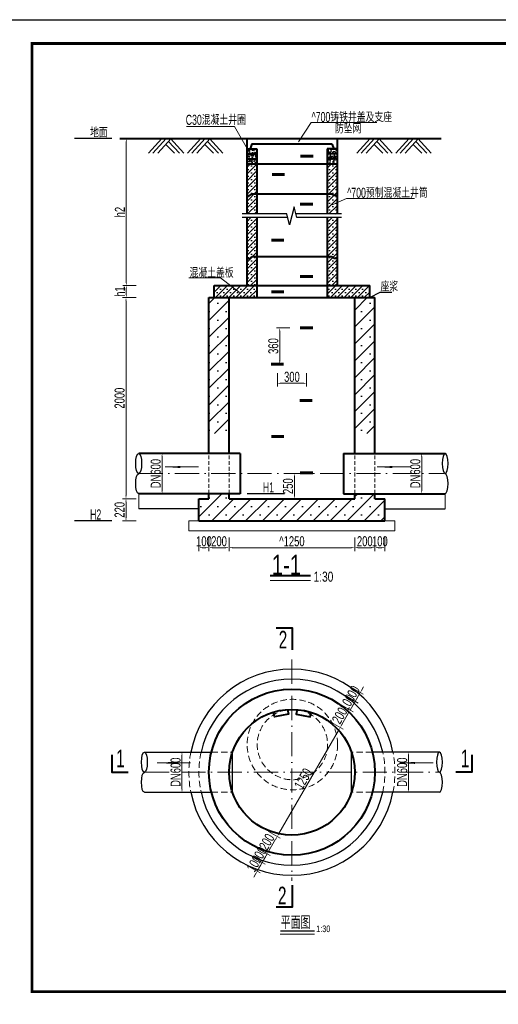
# Model space of a CAD drawing. Extents: x 515228 to 519464, y 3773519 to 3775499.
# Tile 8 of 14: x 516675 to 517151, y 3774520 to 3775499. Entities that reach past the tile are written whole.
import ezdxf

# ---------------------------------------------------------------- set-up
doc = ezdxf.new("R2010")
doc.units = 0
doc.header["$PDMODE"] = 35
doc.header["$PDSIZE"] = 0.2
doc.linetypes.add('ACAD_ISO10W100', pattern=[18, 12, -3, 0, -3])
doc.linetypes.add('DASHED', pattern=[19.05, 12.7, -6.35])
doc.layers.get('0').update_dxf_attribs({"linetype": 'CONTINUOUS'})
doc.layers.get('Defpoints').update_dxf_attribs({"linetype": 'CONTINUOUS'})
for name, color, linetype, lineweight in [('文本标注与细实线', 7, 'CONTINUOUS', 13), ('标注线', 3, 'CONTINUOUS', 18), ('粗实线', 1, 'CONTINUOUS', 40), ('虚线层', 2, 'DASHED', 9)]:
    doc.layers.add(name, color=color, linetype=linetype, lineweight=lineweight)
doc.styles.add('hz-e', font='hztxt_e.shx', dxfattribs={"width": 0.7, "bigfont": 'hztxt.shx'})
doc.styles.add('HZTXT', font='hztxt_e.shx', dxfattribs={"width": 0.7, "height": 0.7, "bigfont": 'hztxt.shx'})
doc.dimstyles.new('1：100', dxfattribs={"dimtxt": 30, "dimasz": 10, "dimexe": 5, "dimexo": 10, "dimgap": 4, "dimtad": 1, "dimdec": 1, "dimdsep": 46, "dimtxsty": 'HZTXT', "dimblk": 'OBLIQUE', "dimcen": 15, "dimclrd": 3, "dimclre": 3, "dimclrt": 256, "dimadec": 0, "dimazin": 0, "dimtfac": 1, "dimtdec": 1, "dimtmove": 0, "dimatfit": 3, "dimldrblk": 'OBLIQUE', "dimfxl": 0, "dimlwd": -1, "dimlwe": 0, "dimarcsym": 0})

# ---------------------------------------------------------------- blocks, each defined once
blk = doc.blocks.new('*D14')
at = {"layer": 'Defpoints', "color": 0}
for p in [(516862.92, 3775222.4), (516780.37, 3775022.4), (516862.92, 3775022.4)]:
    blk.add_point(p, dxfattribs=at)
at = {"layer": '文本标注与细实线', "color": 3, "lineweight": 0}
for p, q in [((516790.37, 3775222.4), (516777.03, 3775222.4)), ((516790.37, 3775022.4), (516777.03, 3775022.4))]:
    blk.add_line(p, q, dxfattribs=at)
at = {"layer": '文本标注与细实线', "color": 3}
blk.add_line((516780.37, 3775219.06), (516780.37, 3775025.73), dxfattribs=at)
for points in [[(516779.81, 3775219.06), (516780.92, 3775219.06), (516780.37, 3775222.4)], [(516779.81, 3775025.73), (516780.92, 3775025.73), (516780.37, 3775022.4)]]:
    blk.add_solid(points, dxfattribs=at)
at = {"layer": '文本标注与细实线', "insert": (516774.03, 3775122.4), "char_height": 10, "attachment_point": 5, "rotation": 90, "style": 'hz-e'}
blk.add_mtext('2000', dxfattribs=at)
blk = doc.blocks.new('_Oblique')
at = {"color": 0, "linetype": 'ByBlock', "lineweight": -2}
blk.add_line((-0.5, -0.5), (0.5, 0.5), dxfattribs=at)
blk = doc.blocks.new('*D15')
at = {"layer": 'Defpoints', "color": 0}
for p in [(516780.62, 3775234.4), (516867.92, 3775234.4), (516867.92, 3775222.4)]:
    blk.add_point(p, dxfattribs=at)
at = {"layer": '文本标注与细实线', "color": 3, "lineweight": 0}
for p, q in [((516790.62, 3775234.4), (516777.28, 3775234.4)), ((516790.62, 3775222.4), (516777.28, 3775222.4))]:
    blk.add_line(p, q, dxfattribs=at)
at = {"layer": '文本标注与细实线', "color": 3}
blk.add_line((516780.62, 3775225.73), (516780.62, 3775231.06), dxfattribs=at)
for points in [[(516780.06, 3775231.06), (516781.17, 3775231.06), (516780.62, 3775234.4)], [(516780.06, 3775225.73), (516781.17, 3775225.73), (516780.62, 3775222.4)]]:
    blk.add_solid(points, dxfattribs=at)
at = {"layer": '文本标注与细实线', "insert": (516774.28, 3775228.4), "char_height": 10, "attachment_point": 5, "rotation": 90, "style": 'hz-e'}
blk.add_mtext('h1', dxfattribs=at)
blk = doc.blocks.new('*D16')
at = {"layer": 'Defpoints', "color": 0}
for p in [(516780.62, 3775380.4), (516900.42, 3775380.4), (516867.92, 3775234.4)]:
    blk.add_point(p, dxfattribs=at)
at = {"layer": '文本标注与细实线', "color": 3, "lineweight": 0}
for p, q in [((516790.62, 3775380.4), (516777.28, 3775380.4)), ((516790.62, 3775234.4), (516777.28, 3775234.4))]:
    blk.add_line(p, q, dxfattribs=at)
at = {"layer": '文本标注与细实线', "color": 3}
blk.add_line((516780.62, 3775237.73), (516780.62, 3775377.06), dxfattribs=at)
for points in [[(516780.06, 3775377.06), (516781.17, 3775377.06), (516780.62, 3775380.4)], [(516780.06, 3775237.73), (516781.17, 3775237.73), (516780.62, 3775234.4)]]:
    blk.add_solid(points, dxfattribs=at)
at = {"layer": '文本标注与细实线', "insert": (516774.28, 3775307.4), "char_height": 10, "attachment_point": 5, "rotation": 90, "style": 'hz-e'}
blk.add_mtext('h2', dxfattribs=at)
blk = doc.blocks.new('*D124')
at = {"layer": 'Defpoints', "color": 0}
for p in [(516828.48, 3775067.4), (516816.28, 3775027.4), (516825.56, 3775027.4)]:
    blk.add_point(p, dxfattribs=at)
at = {"layer": '文本标注与细实线', "color": 3, "lineweight": 0}
for p, q in [((516825.15, 3775067.4), (516812.95, 3775067.4)), ((516822.23, 3775027.4), (516812.95, 3775027.4))]:
    blk.add_line(p, q, dxfattribs=at)
at = {"layer": '文本标注与细实线', "color": 3}
blk.add_line((516816.28, 3775064.06), (516816.28, 3775030.73), dxfattribs=at)
for points in [[(516815.73, 3775064.06), (516816.84, 3775064.06), (516816.28, 3775067.4)], [(516815.73, 3775030.73), (516816.84, 3775030.73), (516816.28, 3775027.4)]]:
    blk.add_solid(points, dxfattribs=at)
at = {"layer": '文本标注与细实线', "insert": (516809.95, 3775047.4), "char_height": 10, "attachment_point": 5, "rotation": 90, "style": 'hz-e'}
blk.add_mtext('DN600', dxfattribs=at)
blk = doc.blocks.new('*D21')
at = {"layer": 'Defpoints', "color": 0}
for p in [(516862.92, 3775022.4), (516852.92, 3775000.4), (516862.92, 3774973.75)]:
    blk.add_point(p, dxfattribs=at)
at = {"layer": '文本标注与细实线', "color": 3, "lineweight": 0}
for p, q in [((516852.92, 3774983.75), (516852.92, 3774970.42)), ((516862.92, 3774983.75), (516862.92, 3774970.42))]:
    blk.add_line(p, q, dxfattribs=at)
at = {"layer": '文本标注与细实线', "color": 3}
blk.add_line((516856.25, 3774973.75), (516859.58, 3774973.75), dxfattribs=at)
for points in [[(516856.25, 3774974.31), (516856.25, 3774973.2), (516852.92, 3774973.75)], [(516859.58, 3774974.31), (516859.58, 3774973.2), (516862.92, 3774973.75)]]:
    blk.add_solid(points, dxfattribs=at)
at = {"layer": '文本标注与细实线', "insert": (516857.92, 3774980.08), "char_height": 10, "attachment_point": 5, "style": 'hz-e'}
blk.add_mtext('100', dxfattribs=at)
blk = doc.blocks.new('*D22')
at = {"layer": 'Defpoints', "color": 0}
for p in [(516862.92, 3775022.4), (516882.92, 3775022.4), (516882.92, 3774973.75)]:
    blk.add_point(p, dxfattribs=at)
at = {"layer": '文本标注与细实线', "color": 3, "lineweight": 0}
for p, q in [((516862.92, 3774983.75), (516862.92, 3774970.42)), ((516882.92, 3774983.75), (516882.92, 3774970.42))]:
    blk.add_line(p, q, dxfattribs=at)
at = {"layer": '文本标注与细实线', "color": 3}
blk.add_line((516866.25, 3774973.75), (516879.58, 3774973.75), dxfattribs=at)
for points in [[(516866.25, 3774974.31), (516866.25, 3774973.2), (516862.92, 3774973.75)], [(516879.58, 3774974.31), (516879.58, 3774973.2), (516882.92, 3774973.75)]]:
    blk.add_solid(points, dxfattribs=at)
at = {"layer": '文本标注与细实线', "insert": (516872.92, 3774980.08), "char_height": 10, "attachment_point": 5, "style": 'hz-e'}
blk.add_mtext('200', dxfattribs=at)
blk = doc.blocks.new('*D23')
at = {"layer": 'Defpoints', "color": 0}
for p in [(517007.92, 3775022.4), (517027.92, 3775022.4), (517027.92, 3774973.75)]:
    blk.add_point(p, dxfattribs=at)
at = {"layer": '文本标注与细实线', "color": 3, "lineweight": 0}
for p, q in [((517007.92, 3774983.75), (517007.92, 3774970.42)), ((517027.92, 3774983.75), (517027.92, 3774970.42))]:
    blk.add_line(p, q, dxfattribs=at)
at = {"layer": '文本标注与细实线', "color": 3}
blk.add_line((517011.25, 3774973.75), (517024.58, 3774973.75), dxfattribs=at)
for points in [[(517011.25, 3774974.31), (517011.25, 3774973.2), (517007.92, 3774973.75)], [(517024.58, 3774974.31), (517024.58, 3774973.2), (517027.92, 3774973.75)]]:
    blk.add_solid(points, dxfattribs=at)
at = {"layer": '文本标注与细实线', "insert": (517017.92, 3774980.08), "char_height": 10, "attachment_point": 5, "style": 'hz-e'}
blk.add_mtext('200', dxfattribs=at)
blk = doc.blocks.new('*D24')
at = {"layer": 'Defpoints', "color": 0}
for p in [(517027.92, 3775022.4), (517037.92, 3775022.4), (517037.92, 3774973.75)]:
    blk.add_point(p, dxfattribs=at)
at = {"layer": '文本标注与细实线', "color": 3, "lineweight": 0}
for p, q in [((517027.92, 3774983.75), (517027.92, 3774970.42)), ((517037.92, 3774983.75), (517037.92, 3774970.42))]:
    blk.add_line(p, q, dxfattribs=at)
at = {"layer": '文本标注与细实线', "color": 3}
blk.add_line((517031.25, 3774973.75), (517034.58, 3774973.75), dxfattribs=at)
for points in [[(517031.25, 3774974.31), (517031.25, 3774973.2), (517027.92, 3774973.75)], [(517034.58, 3774974.31), (517034.58, 3774973.2), (517037.92, 3774973.75)]]:
    blk.add_solid(points, dxfattribs=at)
at = {"layer": '文本标注与细实线', "insert": (517032.92, 3774980.08), "char_height": 10, "attachment_point": 5, "style": 'hz-e'}
blk.add_mtext('100', dxfattribs=at)
blk = doc.blocks.new('*D25')
at = {"layer": 'Defpoints', "color": 0}
for p in [(516862.92, 3775022.4), (516780.37, 3775000.4), (516852.92, 3775000.4)]:
    blk.add_point(p, dxfattribs=at)
at = {"layer": '文本标注与细实线', "color": 3, "lineweight": 0}
for p, q in [((516790.37, 3775022.4), (516777.03, 3775022.4)), ((516790.37, 3775000.4), (516777.03, 3775000.4))]:
    blk.add_line(p, q, dxfattribs=at)
at = {"layer": '文本标注与细实线', "color": 3}
blk.add_line((516780.37, 3775019.06), (516780.37, 3775003.73), dxfattribs=at)
for points in [[(516779.81, 3775019.06), (516780.92, 3775019.06), (516780.37, 3775022.4)], [(516779.81, 3775003.73), (516780.92, 3775003.73), (516780.37, 3775000.4)]]:
    blk.add_solid(points, dxfattribs=at)
at = {"layer": '文本标注与细实线', "insert": (516774.03, 3775011.4), "char_height": 10, "attachment_point": 5, "rotation": 90, "style": 'hz-e'}
blk.add_mtext('220', dxfattribs=at)
blk = doc.blocks.new('*D33')
at = {"layer": 'Defpoints', "color": 0}
for p in [(516882.92, 3774986.96), (517007.92, 3774986.96), (516882.92, 3774973.75)]:
    blk.add_point(p, dxfattribs=at)
at = {"layer": '文本标注与细实线', "color": 3, "lineweight": 0}
for p, q in [((516882.92, 3774983.62), (516882.92, 3774970.42)), ((517007.92, 3774983.62), (517007.92, 3774970.42))]:
    blk.add_line(p, q, dxfattribs=at)
at = {"layer": '文本标注与细实线', "color": 3}
blk.add_line((517004.58, 3774973.75), (516886.25, 3774973.75), dxfattribs=at)
for points in [[(516886.25, 3774974.31), (516886.25, 3774973.2), (516882.92, 3774973.75)], [(517004.58, 3774974.31), (517004.58, 3774973.2), (517007.92, 3774973.75)]]:
    blk.add_solid(points, dxfattribs=at)
at = {"layer": '文本标注与细实线', "insert": (516945.42, 3774980.08), "char_height": 10, "attachment_point": 5, "style": 'hz-e'}
blk.add_mtext('^ 1250', dxfattribs=at)
blk = doc.blocks.new('*D35')
at = {"layer": 'Defpoints', "color": 0}
for p in [(516950.73, 3775192.19), (516933.29, 3775156.18), (516938.64, 3775156.18)]:
    blk.add_point(p, dxfattribs=at)
at = {"layer": '文本标注与细实线', "color": 3, "lineweight": 0}
for p, q in [((516943.29, 3775192.19), (516929.96, 3775192.19)), ((516935.3, 3775156.18), (516929.96, 3775156.18))]:
    blk.add_line(p, q, dxfattribs=at)
at = {"layer": '文本标注与细实线', "color": 3}
blk.add_line((516933.29, 3775188.86), (516933.29, 3775159.51), dxfattribs=at)
for points in [[(516932.74, 3775188.86), (516933.85, 3775188.86), (516933.29, 3775192.19)], [(516932.74, 3775159.51), (516933.85, 3775159.51), (516933.29, 3775156.18)]]:
    blk.add_solid(points, dxfattribs=at)
at = {"layer": '文本标注与细实线', "insert": (516926.96, 3775174.19), "char_height": 10, "attachment_point": 5, "rotation": 90, "style": 'hz-e'}
blk.add_mtext('360', dxfattribs=at)
blk = doc.blocks.new('*D36')
at = {"layer": 'Defpoints', "color": 0}
for p in [(516959.88, 3775192.19), (516930.95, 3775156.18), (516959.88, 3775137.2)]:
    blk.add_point(p, dxfattribs=at)
at = {"layer": '文本标注与细实线', "color": 3, "lineweight": 0}
for p, q in [((516930.95, 3775147.2), (516930.95, 3775133.87)), ((516959.88, 3775147.2), (516959.88, 3775133.87))]:
    blk.add_line(p, q, dxfattribs=at)
at = {"layer": '文本标注与细实线', "color": 3}
blk.add_line((516934.28, 3775137.2), (516956.55, 3775137.2), dxfattribs=at)
for points in [[(516934.28, 3775137.76), (516934.28, 3775136.65), (516930.95, 3775137.2)], [(516956.55, 3775137.76), (516956.55, 3775136.65), (516959.88, 3775137.2)]]:
    blk.add_solid(points, dxfattribs=at)
at = {"layer": '文本标注与细实线', "insert": (516945.42, 3775143.54), "char_height": 10, "attachment_point": 5, "style": 'hz-e'}
blk.add_mtext('300', dxfattribs=at)
blk = doc.blocks.new('21e2dasdas')
at = {"layer": '文本标注与细实线'}
for p, q in [((-12.05, 8.64), (-25.35, -5.76)), ((-7.82, 8.64), (-21.12, -5.76)), ((-2.82, 8.64), (-16.12, -5.76)), ((-8.15, 2.87), (0.48, -5.76)), ((-5.48, 5.76), (5.48, -5.76)), ((-3.59, 8.64), (9.71, -5.76)), ((26.69, 8.64), (13.39, -5.76)), ((30.92, 8.64), (17.62, -5.76)), ((35.92, 8.64), (22.62, -5.76)), ((30.58, 2.87), (39.22, -5.76)), ((33.26, 5.76), (44.22, -5.76)), ((35.14, 8.64), (48.44, -5.76))]:
    blk.add_line(p, q, dxfattribs=at)
blk = doc.blocks.new('*D6')
at = {"layer": 'Defpoints', "color": 0}
for p in [(516899.17, 3774670.4), (516894.17, 3774661.73), (516915.9, 3774660.73)]:
    blk.add_point(p, dxfattribs=at)
at = {"layer": '文本标注与细实线', "color": 3, "lineweight": 0}
for p, q in [((516902.24, 3774657.07), (516913.79, 3774650.41)), ((516907.24, 3774665.73), (516918.79, 3774659.07))]:
    blk.add_line(p, q, dxfattribs=at)
at = {"layer": '文本标注与细实线', "color": 3}
for p, q in [((516910.9, 3774652.07), (516915.9, 3774660.73)), ((516917.57, 3774663.62), (516919.24, 3774666.51)), ((516909.24, 3774649.19), (516907.57, 3774646.3))]:
    blk.add_line(p, q, dxfattribs=at)
for points in [[(516917.09, 3774663.9), (516918.05, 3774663.34), (516915.9, 3774660.73)], [(516908.75, 3774649.46), (516909.72, 3774648.91), (516910.9, 3774652.07)]]:
    blk.add_solid(points, dxfattribs=at)
at = {"layer": '文本标注与细实线', "insert": (516907.92, 3774659.57), "char_height": 10, "attachment_point": 5, "rotation": 60, "style": 'hz-e'}
blk.add_mtext('100', dxfattribs=at)
blk = doc.blocks.new('*D7')
at = {"layer": 'Defpoints', "color": 0}
for p in [(516904.17, 3774679.06), (516899.17, 3774670.4), (516920.9, 3774669.39)]:
    blk.add_point(p, dxfattribs=at)
at = {"layer": '文本标注与细实线', "color": 3, "lineweight": 0}
for p, q in [((516912.24, 3774674.39), (516923.79, 3774667.73)), ((516907.24, 3774665.73), (516918.79, 3774659.07))]:
    blk.add_line(p, q, dxfattribs=at)
at = {"layer": '文本标注与细实线', "color": 3}
for p, q in [((516915.9, 3774660.73), (516920.9, 3774669.39)), ((516922.57, 3774672.28), (516924.24, 3774675.17)), ((516914.24, 3774657.85), (516912.57, 3774654.96))]:
    blk.add_line(p, q, dxfattribs=at)
for points in [[(516922.09, 3774672.56), (516923.05, 3774672), (516920.9, 3774669.39)], [(516913.75, 3774658.12), (516914.72, 3774657.57), (516915.9, 3774660.73)]]:
    blk.add_solid(points, dxfattribs=at)
at = {"layer": '文本标注与细实线', "insert": (516912.92, 3774668.23), "char_height": 10, "attachment_point": 5, "rotation": 60, "style": 'hz-e'}
blk.add_mtext('100', dxfattribs=at)
blk = doc.blocks.new('*D8')
at = {"layer": 'Defpoints', "color": 0}
for p in [(516914.17, 3774696.38), (516930.9, 3774686.71), (516904.17, 3774679.06)]:
    blk.add_point(p, dxfattribs=at)
at = {"layer": '文本标注与细实线', "color": 3, "lineweight": 0}
for p, q in [((516922.24, 3774691.71), (516933.79, 3774685.05)), ((516912.24, 3774674.39), (516923.79, 3774667.73))]:
    blk.add_line(p, q, dxfattribs=at)
at = {"layer": '文本标注与细实线', "color": 3}
blk.add_line((516922.57, 3774672.28), (516929.24, 3774683.83), dxfattribs=at)
for points in [[(516928.75, 3774684.1), (516929.72, 3774683.55), (516930.9, 3774686.71)], [(516922.09, 3774672.56), (516923.05, 3774672), (516920.9, 3774669.39)]]:
    blk.add_solid(points, dxfattribs=at)
at = {"layer": '文本标注与细实线', "insert": (516920.42, 3774681.22), "char_height": 10, "attachment_point": 5, "rotation": 60, "style": 'hz-e'}
blk.add_mtext('200', dxfattribs=at)
blk = doc.blocks.new('*D9')
at = {"layer": 'Defpoints', "color": 0}
for p in [(516976.67, 3774804.63), (516993.4, 3774794.97), (516914.17, 3774696.38)]:
    blk.add_point(p, dxfattribs=at)
at = {"layer": '文本标注与细实线', "color": 3, "lineweight": 0}
for p, q in [((516984.74, 3774799.97), (516996.29, 3774793.3)), ((516922.24, 3774691.71), (516933.79, 3774685.05))]:
    blk.add_line(p, q, dxfattribs=at)
at = {"layer": '文本标注与细实线', "color": 3}
blk.add_line((516932.57, 3774689.6), (516991.74, 3774792.08), dxfattribs=at)
for points in [[(516991.25, 3774792.36), (516992.22, 3774791.8), (516993.4, 3774794.97)], [(516932.09, 3774689.88), (516933.05, 3774689.32), (516930.9, 3774686.71)]]:
    blk.add_solid(points, dxfattribs=at)
at = {"layer": '文本标注与细实线', "insert": (516956.67, 3774744.01), "char_height": 10, "attachment_point": 5, "rotation": 60, "style": 'hz-e'}
blk.add_mtext('1250', dxfattribs=at)
blk = doc.blocks.new('*D10')
at = {"layer": 'Defpoints', "color": 0}
for p in [(516986.67, 3774821.95), (516976.67, 3774804.63), (517003.4, 3774812.29)]:
    blk.add_point(p, dxfattribs=at)
at = {"layer": '文本标注与细实线', "color": 3, "lineweight": 0}
for p, q in [((516994.74, 3774817.29), (517006.29, 3774810.62)), ((516984.74, 3774799.97), (516996.29, 3774793.3))]:
    blk.add_line(p, q, dxfattribs=at)
at = {"layer": '文本标注与细实线', "color": 3}
blk.add_line((516995.07, 3774797.85), (517001.74, 3774809.4), dxfattribs=at)
for points in [[(517001.25, 3774809.68), (517002.22, 3774809.12), (517003.4, 3774812.29)], [(516994.59, 3774798.13), (516995.55, 3774797.58), (516993.4, 3774794.97)]]:
    blk.add_solid(points, dxfattribs=at)
at = {"layer": '文本标注与细实线', "insert": (516992.92, 3774806.79), "char_height": 10, "attachment_point": 5, "rotation": 60, "style": 'hz-e'}
blk.add_mtext('200', dxfattribs=at)
blk = doc.blocks.new('*D11')
at = {"layer": 'Defpoints', "color": 0}
for p in [(516991.67, 3774830.61), (516986.67, 3774821.95), (517008.4, 3774820.95)]:
    blk.add_point(p, dxfattribs=at)
at = {"layer": '文本标注与细实线', "color": 3, "lineweight": 0}
for p, q in [((516999.74, 3774825.95), (517011.29, 3774819.28)), ((516994.74, 3774817.29), (517006.29, 3774810.62))]:
    blk.add_line(p, q, dxfattribs=at)
at = {"layer": '文本标注与细实线', "color": 3}
for p, q in [((517010.07, 3774823.83), (517011.74, 3774826.72)), ((517003.4, 3774812.29), (517008.4, 3774820.95)), ((517001.74, 3774809.4), (517000.07, 3774806.51))]:
    blk.add_line(p, q, dxfattribs=at)
for points in [[(517009.59, 3774824.11), (517010.55, 3774823.56), (517008.4, 3774820.95)], [(517001.25, 3774809.68), (517002.22, 3774809.12), (517003.4, 3774812.29)]]:
    blk.add_solid(points, dxfattribs=at)
at = {"layer": '文本标注与细实线', "insert": (517000.42, 3774819.78), "char_height": 10, "attachment_point": 5, "rotation": 60, "style": 'hz-e'}
blk.add_mtext('100', dxfattribs=at)
blk = doc.blocks.new('*D12')
at = {"layer": 'Defpoints', "color": 0}
for p in [(516996.67, 3774839.27), (516991.67, 3774830.61), (517013.4, 3774829.61)]:
    blk.add_point(p, dxfattribs=at)
at = {"layer": '文本标注与细实线', "color": 3, "lineweight": 0}
for p, q in [((517004.74, 3774834.61), (517016.29, 3774827.94)), ((516999.74, 3774825.95), (517011.29, 3774819.28))]:
    blk.add_line(p, q, dxfattribs=at)
at = {"layer": '文本标注与细实线', "color": 3}
for p, q in [((517015.07, 3774832.49), (517016.74, 3774835.38)), ((517008.4, 3774820.95), (517013.4, 3774829.61)), ((517006.74, 3774818.06), (517005.07, 3774815.17))]:
    blk.add_line(p, q, dxfattribs=at)
for points in [[(517014.59, 3774832.77), (517015.55, 3774832.22), (517013.4, 3774829.61)], [(517006.25, 3774818.34), (517007.22, 3774817.78), (517008.4, 3774820.95)]]:
    blk.add_solid(points, dxfattribs=at)
at = {"layer": '文本标注与细实线', "insert": (517005.42, 3774828.44), "char_height": 10, "attachment_point": 5, "rotation": 60, "style": 'hz-e'}
blk.add_mtext('100', dxfattribs=at)
blk = doc.blocks.new('*D125')
at = {"layer": 'Defpoints', "color": 0}
for p in [(517062.35, 3775067.4), (517065.27, 3775027.4), (517074.55, 3775027.4)]:
    blk.add_point(p, dxfattribs=at)
at = {"layer": '文本标注与细实线', "color": 3, "lineweight": 0}
for p, q in [((517065.69, 3775067.4), (517077.89, 3775067.4)), ((517068.6, 3775027.4), (517077.89, 3775027.4))]:
    blk.add_line(p, q, dxfattribs=at)
at = {"layer": '文本标注与细实线', "color": 3}
blk.add_line((517074.55, 3775064.06), (517074.55, 3775030.73), dxfattribs=at)
for points in [[(517074, 3775064.06), (517075.11, 3775064.06), (517074.55, 3775067.4)], [(517074, 3775030.73), (517075.11, 3775030.73), (517074.55, 3775027.4)]]:
    blk.add_solid(points, dxfattribs=at)
at = {"layer": '文本标注与细实线', "insert": (517068.22, 3775047.4), "char_height": 10, "attachment_point": 5, "rotation": 90, "style": 'hz-e'}
blk.add_mtext('DN600', dxfattribs=at)
blk = doc.blocks.new('*D127')
at = {"layer": 'Defpoints', "color": 0}
for p in [(516843.64, 3774770.5), (516836.06, 3774730.5), (516843.64, 3774730.5)]:
    blk.add_point(p, dxfattribs=at)
at = {"layer": '文本标注与细实线', "color": 3, "lineweight": 0}
for p, q in [((516840.31, 3774770.5), (516832.73, 3774770.5)), ((516840.31, 3774730.5), (516832.73, 3774730.5))]:
    blk.add_line(p, q, dxfattribs=at)
at = {"layer": '文本标注与细实线', "color": 3}
blk.add_line((516836.06, 3774767.17), (516836.06, 3774733.84), dxfattribs=at)
for points in [[(516835.5, 3774767.17), (516836.61, 3774767.17), (516836.06, 3774770.5)], [(516835.5, 3774733.84), (516836.61, 3774733.84), (516836.06, 3774730.5)]]:
    blk.add_solid(points, dxfattribs=at)
at = {"layer": '文本标注与细实线', "insert": (516829.73, 3774750.5), "char_height": 10, "attachment_point": 5, "rotation": 90, "style": 'hz-e'}
blk.add_mtext('DN600', dxfattribs=at)
blk = doc.blocks.new('*D128')
at = {"layer": 'Defpoints', "color": 0}
for p in [(517053.89, 3774770.5), (517053.89, 3774730.5), (517061.47, 3774730.5)]:
    blk.add_point(p, dxfattribs=at)
at = {"layer": '文本标注与细实线', "color": 3, "lineweight": 0}
for p, q in [((517057.22, 3774770.5), (517064.8, 3774770.5)), ((517057.22, 3774730.5), (517064.8, 3774730.5))]:
    blk.add_line(p, q, dxfattribs=at)
at = {"layer": '文本标注与细实线', "color": 3}
blk.add_line((517061.47, 3774767.17), (517061.47, 3774733.84), dxfattribs=at)
for points in [[(517060.91, 3774767.17), (517062.02, 3774767.17), (517061.47, 3774770.5)], [(517060.91, 3774733.84), (517062.02, 3774733.84), (517061.47, 3774730.5)]]:
    blk.add_solid(points, dxfattribs=at)
at = {"layer": '文本标注与细实线', "insert": (517055.14, 3774750.5), "char_height": 10, "attachment_point": 5, "rotation": 90, "style": 'hz-e'}
blk.add_mtext('DN600', dxfattribs=at)
blk = doc.blocks.new('*D62')
at = {"layer": 'Defpoints', "color": 0}
for p in [(516852.92, 3775047.4), (516947.9, 3775047.4), (516852.92, 3775022.4)]:
    blk.add_point(p, dxfattribs=at)
at = {"layer": '文本标注与细实线', "color": 3, "lineweight": 0}
for p, q in [((516937.9, 3775047.4), (516951.24, 3775047.4)), ((516937.9, 3775022.4), (516951.24, 3775022.4))]:
    blk.add_line(p, q, dxfattribs=at)
at = {"layer": '文本标注与细实线', "color": 3}
blk.add_line((516947.9, 3775025.73), (516947.9, 3775044.06), dxfattribs=at)
for points in [[(516947.35, 3775044.06), (516948.46, 3775044.06), (516947.9, 3775047.4)], [(516947.35, 3775025.73), (516948.46, 3775025.73), (516947.9, 3775022.4)]]:
    blk.add_solid(points, dxfattribs=at)
at = {"layer": '文本标注与细实线', "insert": (516941.57, 3775034.9), "char_height": 10, "attachment_point": 5, "rotation": 90, "style": 'hz-e'}
blk.add_mtext('250', dxfattribs=at)

msp = doc.modelspace()

# ---------------------------------------------------------------- hatches: boundary and pattern name
at = {"linetype": 'Continuous'}
h = msp.add_hatch(dxfattribs=at)
h.set_pattern_fill('AR-CONC', color=256, scale=0.03, style=0)
h.set_pattern_definition([(50, (-15350.6946, -3736.7837), (5.46554007, -0.478172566), [0.5715, -6.2865]), (355, (-15350.6946, -3736.784), (-1.057284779, 5.7316992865), [0.4572, -5.0292]), (100.451, (-15350.239, -3736.8236), (4.40827505, 5.2535006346), [0.4857, -5.3427]), (46.1842, (-15350.6946, -3735.26), (8.132371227, -1.261269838), [0.85725, -9.42975]), (96.6356, (-15350.017, -3735.365), (7.122127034, 7.422766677), [0.72855, -8.01405]), (351.184, (-15350.6946, -3735.26), (7.122138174, 7.422753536), [0.6858, -7.5438]), (21, (-15349.9326, -3735.6407), (4.548446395, -3.0679655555), [0.5715, -6.2865]), (326, (-15349.9326, -3735.641), (1.8540608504, 5.525638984), [0.4572, -5.0292]), (71.4514, (-15349.5535, -3735.8964), (6.402494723, 2.4576857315), [0.4857, -5.3427]), (37.5, (-15350.6946, -3736.7837), (0.0926580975, 2.5366511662), [0, -4.96824, 0, -5.1054, 0, -5.04825]), (7.5, (-15350.6946, -3736.7837), (2.0045898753, 3.0054172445), [0, -2.91084, 0, -4.85394, 0, -1.92405]), (327.5, (-15352.3938, -3736.7837), (4.067717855, -0.1718623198), [0, -1.905, 0, -5.9436, 0, -7.8867]), (317.5, (-15353.156, -3736.7837), (4.4438754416, 0.762794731), [0, -2.4765, 0, -3.94716, 0, -5.6007])])
h.paths.add_polyline_path([(516910.417, 3775365.396), (516910.417, 3775370.396), (516900.857, 3775370.396), (516903.726, 3775365.396)])
h.paths.add_polyline_path([(516900.417, 3775365.396), (516900.417, 3775360.396), (516910.417, 3775360.396), (516910.417, 3775365.396)])
h.paths.add_polyline_path([(516903.726, 3775365.396), (516900.857, 3775370.396), (516900.417, 3775370.396), (516900.417, 3775365.396)])
h.paths.add_polyline_path([(516910.417, 3775355.396), (516910.417, 3775360.396), (516900.417, 3775360.396), (516900.417, 3775355.396)])
h.paths.add_polyline_path([(516980.417, 3775370.396), (516980.417, 3775365.396), (516990.417, 3775365.396), (516990.417, 3775370.396)])
h.paths.add_polyline_path([(516980.417, 3775365.396), (516980.417, 3775360.396), (516990.417, 3775360.396), (516990.417, 3775365.396)])
h.paths.add_polyline_path([(516980.417, 3775360.396), (516980.417, 3775355.396), (516990.417, 3775355.396), (516990.417, 3775360.396)])
h = msp.add_hatch(dxfattribs=at)
h.set_pattern_fill('SACNCR', color=256, scale=2, style=0)
h.set_pattern_definition([(45, (2185.106, -6113.6075), (-3.3675960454, 3.3675960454), []), (45, (2188.4736, -6113.6075), (-3.3675960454, 3.3675960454), [0, -4.7625])])
h.paths.add_polyline_path([(516910.417, 3775355.396), (516900.417, 3775355.396), (516900.417, 3775323.746), (516903.717, 3775323.746), (516905.617, 3775325.646), (516910.417, 3775325.646)])
h.paths.add_polyline_path([(516910.417, 3775263.296), (516905.617, 3775263.296), (516903.717, 3775261.396), (516900.417, 3775261.396), (516900.417, 3775234.396), (516910.417, 3775234.396)])
h.paths.add_polyline_path([(516980.417, 3775234.396), (516990.417, 3775234.396), (516990.417, 3775261.396), (516987.117, 3775261.396), (516985.217, 3775263.296), (516980.417, 3775263.296)])
h.paths.add_polyline_path([(516980.417, 3775325.646), (516985.217, 3775325.646), (516987.117, 3775323.746), (516990.417, 3775323.746), (516990.417, 3775355.396), (516980.417, 3775355.396)])
h.paths.add_polyline_path([(516990.417, 3775301.909), (516980.417, 3775301.909), (516980.417, 3775263.296), (516985.217, 3775263.296), (516987.117, 3775261.396), (516990.417, 3775261.396)])
h.paths.add_polyline_path([(516980.417, 3775305.509), (516990.417, 3775305.509), (516990.417, 3775323.746), (516987.117, 3775323.746), (516985.217, 3775325.646), (516980.417, 3775325.646)])
h.paths.add_polyline_path([(516910.417, 3775301.909), (516900.417, 3775301.909), (516900.417, 3775261.396), (516903.717, 3775261.396), (516905.617, 3775263.296), (516910.417, 3775263.296)])
h.paths.add_polyline_path([(516900.417, 3775305.509), (516910.417, 3775305.509), (516910.417, 3775325.646), (516905.617, 3775325.646), (516903.717, 3775323.746), (516900.417, 3775323.746)])
h = msp.add_hatch(dxfattribs=at)
h.set_pattern_fill('SACNCR', color=256, scale=2, style=0)
h.set_pattern_definition([(45, (-15350.6946, -3649.7837), (-3.3675960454, 3.3675960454), []), (45, (-15347.327, -3649.7837), (-3.3675960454, 3.3675960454), [0, -4.7625])])
h.paths.add_polyline_path([(516910.417, 3775222.396), (516910.417, 3775234.396), (516867.917, 3775234.396), (516867.917, 3775222.396)])
h.paths.add_polyline_path([(517022.917, 3775222.396), (517022.917, 3775234.396), (516980.417, 3775234.396), (516980.417, 3775222.396)])
h = msp.add_hatch(dxfattribs=at)
h.set_pattern_fill('SACNCR', color=256, scale=5, style=0)
h.set_pattern_definition([(45, (2185.106, -6113.607), (-8.418990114, 8.418990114), []), (45, (2193.525, -6113.607), (-8.418990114, 8.418990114), [0, -11.90625])])
h.paths.add_polyline_path([(516882.917, 3775022.396), (516882.917, 3775027.396), (516862.917, 3775027.396), (516862.917, 3775022.396), (516852.917, 3775022.396), (516852.917, 3775000.396), (517037.917, 3775000.396), (517037.917, 3775022.396), (517027.917, 3775022.396), (517027.917, 3775027.396), (517007.917, 3775027.396), (517007.917, 3775022.396)])
h.paths.add_polyline_path([(516882.917, 3775222.396), (516862.917, 3775222.396), (516862.917, 3775087.396), (516882.917, 3775087.396)])
h.paths.add_polyline_path([(517027.917, 3775222.396), (517007.917, 3775222.396), (517007.917, 3775087.396), (517027.917, 3775087.396)])

# ---------------------------------------------------------------- linework, layer by layer
for p, q in [((516766.21, 3775380.396), (516729.16, 3775380.396)), ((517022.917, 3775222.396), (517033.258, 3775227.918)), ((517033.258, 3775227.918), (517044.708, 3775227.918)), ((516938.119, 3775027.396), (516901.069, 3775027.396)), ((516852.917, 3775012.396), (516792.966, 3775012.396)), ((517037.917, 3775012.396), (517097.867, 3775012.396)), ((516766.21, 3775000.396), (516729.16, 3775000.396))]:
    msp.add_line(p, q)
for p, q in [((516798.639, 3774770.502), (516865.378, 3774770.502)), ((516886.203, 3774730.502), (516886.203, 3774770.502)), ((517004.63, 3774730.502), (517004.63, 3774770.502)), ((517092.194, 3774770.502), (517025.456, 3774770.502)), ((516798.639, 3774730.502), (516865.378, 3774730.502)), ((517092.194, 3774730.502), (517025.456, 3774730.502))]:
    msp.add_line(p, q, dxfattribs=at)
msp.add_lwpolyline([(518027.89, 3774508.674), (516627.89, 3774508.674), (516627.89, 3775498.674), (518027.89, 3775498.674)], close=True)
at = {"const_width": 2.828}
msp.add_lwpolyline([(516686.813, 3775475.004), (518004.321, 3775475.004), (518004.321, 3774532.243), (516686.813, 3774532.243), (516686.813, 3775475.004)], dxfattribs=at)
at = {"linetype": 'Continuous'}
for points in [[(516994.917, 3775301.909), (516950.367, 3775301.909), (516947.667, 3775312.709), (516943.167, 3775294.709), (516940.467, 3775305.509), (516895.917, 3775305.509)], [(516994.917, 3775305.509), (516949.467, 3775305.509)], [(516941.367, 3775301.909), (516895.917, 3775301.909)]]:
    msp.add_lwpolyline(points, dxfattribs=at)
for radius, start, end in [(102.5, 11.251848, 168.748152), (92.5, 12.48689, 167.51311), (102.5, 191.251848, 348.748152), (92.5, 192.48689, 347.51311)]:
    msp.add_arc((516945.417, 3774750.502), radius, start, end, dxfattribs=at)
for centre in [(516792.966, 3775057.396), (516798.639, 3774760.502)]:
    msp.add_ellipse(centre, major_axis=(0, 10), ratio=0.2906149, dxfattribs=at)
at = {"linetype": 'Continuous', "extrusion": (0, 0, -1)}
for centre in [(517097.867, 3775057.396), (517092.194, 3774760.502)]:
    msp.add_ellipse(centre, major_axis=(0, 10), ratio=0.2906149, dxfattribs=at)
for centre in [(516792.966, 3775037.396), (516798.639, 3774740.502)]:
    msp.add_ellipse(centre, major_axis=(0, 10), ratio=0.2906149, start_param=3.1415927, end_param=6.2831853, dxfattribs=at)
at = {"linetype": 'Continuous'}
for centre in [(517097.867, 3775037.396), (517092.194, 3774740.502)]:
    msp.add_ellipse(centre, major_axis=(0, 10), ratio=0.2906149, start_param=3.1415927, end_param=6.2831853, dxfattribs=at)
at = {"layer": '文本标注与细实线'}
for p, q in [((516888.258, 3775392.348), (516840.516, 3775392.348)), ((516905.137, 3775362.938), (516888.258, 3775392.348)), ((516952.017, 3775377.346), (516964.692, 3775396.358)), ((516964.692, 3775396.358), (517029.82, 3775396.358)), ((516999.756, 3775321.02), (516985.621, 3775314.664)), ((517067.354, 3775321.02), (516999.756, 3775321.02)), ((516874.217, 3775241.906), (516842.866, 3775241.906)), ((516893.117, 3775227.346), (516874.217, 3775241.906)), ((516852.471, 3775053.957), (516819.379, 3775053.957)), ((517063.472, 3775053.957), (517030.38, 3775053.957)), ((516792.966, 3775012.396), (516792.966, 3775027.396)), ((517097.867, 3775012.396), (517097.867, 3775027.396)), ((516842.916, 3774990.396), (516842.916, 3775000.396)), ((516842.916, 3775000.396), (516852.916, 3775000.396)), ((517037.917, 3775000.396), (517047.917, 3775000.396)), ((517047.917, 3775000.396), (517047.917, 3774990.396)), ((516842.916, 3774990.396), (517047.917, 3774990.396)), ((516923.644, 3774941.182), (516963.919, 3774941.182)), ((516844.618, 3774759.772), (516811.526, 3774759.772)), ((517086.003, 3774759.772), (517052.911, 3774759.772)), ((516933.881, 3774589.502), (516968.002, 3774589.502))]:
    msp.add_line(p, q, dxfattribs=at)
for points in [[(516834.279, 3775053.957, 2, 0, 0), (516819.379, 3775053.957, 0, 0, 0)], [(517045.28, 3775053.957, 2, 0, 0), (517030.38, 3775053.957, 0, 0, 0)], [(516923.644, 3774946.024, 1.908, 1.908, 0), (516963.919, 3774946.024, 7.634, 7.634, 0)], [(516826.426, 3774759.772, 2, 0, 0), (516811.526, 3774759.772, 0, 0, 0)], [(517067.811, 3774759.772, 2, 0, 0), (517052.911, 3774759.772, 0, 0, 0)], [(516933.881, 3774592.674, 1.25, 1.25, 0), (516968.002, 3774592.674, 5, 5, 0)]]:
    msp.add_lwpolyline(points, format="xyseb", dxfattribs=at)
at = {"layer": '粗实线'}
for p, q in [((516774.286, 3775380.396), (517093.763, 3775380.396)), ((516900.417, 3775380.396), (516900.417, 3775305.509)), ((516905.617, 3775375.396), (516903.817, 3775370.396)), ((516905.617, 3775375.396), (516985.217, 3775375.396)), ((516985.217, 3775375.396), (516987.016, 3775370.396)), ((516990.417, 3775380.396), (516990.417, 3775305.509)), ((516900.417, 3775370.396), (516910.417, 3775370.396)), ((516900.417, 3775365.396), (516910.417, 3775365.396)), ((516910.417, 3775370.396), (516910.417, 3775305.509)), ((516980.417, 3775370.396), (516980.417, 3775305.509)), ((516990.417, 3775370.396), (516980.417, 3775370.396)), ((516990.417, 3775365.396), (516980.417, 3775365.396)), ((516900.417, 3775360.396), (516910.417, 3775360.396)), ((516900.417, 3775355.396), (516990.417, 3775355.396)), ((516990.417, 3775360.396), (516980.417, 3775360.396)), ((516900.417, 3775301.909), (516900.417, 3775234.396)), ((516910.417, 3775301.909), (516910.417, 3775222.396)), ((516980.417, 3775301.909), (516980.417, 3775222.396)), ((516990.417, 3775301.909), (516990.417, 3775234.396)), ((516867.917, 3775234.396), (517022.917, 3775234.396)), ((516867.917, 3775222.396), (516867.917, 3775234.396)), ((517022.917, 3775222.396), (517022.917, 3775234.396)), ((516862.917, 3775222.396), (517027.917, 3775222.396)), ((516862.917, 3775067.396), (516862.917, 3775222.396)), ((516882.917, 3775067.396), (516882.917, 3775222.396)), ((517007.917, 3775067.396), (517007.917, 3775222.396)), ((517027.917, 3775067.396), (517027.917, 3775222.396)), ((516894.067, 3775067.396), (516792.966, 3775067.396)), ((516894.067, 3775067.396), (516894.067, 3775027.396)), ((516996.767, 3775067.396), (517097.867, 3775067.396)), ((516996.767, 3775067.396), (516996.767, 3775027.396)), ((516894.067, 3775027.396), (516792.966, 3775027.396)), ((516852.917, 3775000.396), (516852.917, 3775022.396)), ((516852.917, 3775022.396), (516862.917, 3775022.396)), ((516862.917, 3775022.396), (516862.917, 3775027.396)), ((516882.917, 3775022.396), (516882.917, 3775027.396)), ((516882.917, 3775022.396), (517007.917, 3775022.396)), ((516996.767, 3775027.396), (517097.867, 3775027.396)), ((517007.917, 3775022.396), (517007.917, 3775027.396)), ((517027.917, 3775022.396), (517027.917, 3775027.396)), ((517027.917, 3775022.396), (517037.917, 3775022.396)), ((517037.917, 3775000.396), (517037.917, 3775022.396)), ((516852.917, 3775000.396), (517037.917, 3775000.396))]:
    msp.add_line(p, q, dxfattribs=at)
at = {"layer": '粗实线', "lineweight": 60}
for p, q in [((516954.033, 3775362.892), (516966.418, 3775362.892)), ((516925.788, 3775344.674), (516938.173, 3775344.674)), ((516953.69, 3775315.396), (516966.075, 3775315.396)), ((516925.102, 3775279.396), (516937.487, 3775279.396)), ((516953.69, 3775243.396), (516966.075, 3775243.396)), ((516925.102, 3775228.208), (516937.487, 3775228.208)), ((516953.69, 3775192.194), (516966.075, 3775192.194)), ((516924.758, 3775156.181), (516937.143, 3775156.181)), ((516953.347, 3775120.168), (516965.732, 3775120.168)), ((516925.102, 3775084.156), (516937.487, 3775084.156)), ((516953.69, 3775048.143), (516966.075, 3775048.143))]:
    msp.add_line(p, q, dxfattribs=at)
at = {"layer": '粗实线', "color": 6, "linetype": 'ACAD_ISO10W100', "lineweight": 13, "ltscale": 2}
for p, q in [((516792.966, 3775047.396), (517096.62, 3775047.396)), ((516945.417, 3774862.492), (516945.417, 3774642.353)), ((516799.317, 3774750.502), (517091.517, 3774750.502))]:
    msp.add_line(p, q, dxfattribs=at)
at = {"layer": '粗实线', "flags": 128}
for points in [[(516900.417, 3775323.746), (516903.717, 3775323.746)], [(516903.717, 3775323.746), (516905.617, 3775325.646)], [(516905.617, 3775325.646), (516985.217, 3775325.646)], [(516987.117, 3775323.746), (516985.217, 3775325.646)], [(516990.417, 3775323.746), (516987.117, 3775323.746)], [(516900.417, 3775261.396), (516903.717, 3775261.396)], [(516903.717, 3775261.396), (516905.617, 3775263.296)], [(516905.617, 3775263.296), (516985.217, 3775263.296)], [(516987.117, 3775261.396), (516985.217, 3775263.296)], [(516990.417, 3775261.396), (516987.117, 3775261.396)], [(516940.97, 3774812.844), (516941.861, 3774808.074), (516927.949, 3774805.474), (516927.057, 3774810.245)], [(516950.633, 3774812.784), (516949.753, 3774808.074), (516963.665, 3774805.474), (516964.513, 3774810.013)]]:
    msp.add_lwpolyline(points, dxfattribs=at)
at = {"layer": '粗实线'}
for points in [[(516929.597, 3774893.967), (516945.807, 3774893.967), (516945.807, 3774872.014)], [(516766.259, 3774767.843), (516766.259, 3774750.502), (516782.469, 3774750.502)], [(517124.574, 3774767.843), (517124.574, 3774750.502), (517108.364, 3774750.502)], [(516945.807, 3774638.264), (516945.807, 3774616.311), (516929.597, 3774616.311)]]:
    msp.add_lwpolyline(points, dxfattribs=at)
for radius in [82.5, 62.5]:
    msp.add_circle((516945.417, 3774750.502), radius, dxfattribs=at)
at = {"layer": '虚线层', "ltscale": 0.3}
for p, q in [((516862.917, 3775027.396), (516862.917, 3775067.396)), ((516882.917, 3775027.396), (516882.917, 3775067.396)), ((517007.917, 3775027.396), (517007.917, 3775067.396)), ((517027.917, 3775027.396), (517027.917, 3775067.396))]:
    msp.add_line(p, q, dxfattribs=at)
at = {"layer": '虚线层', "ltscale": 0.5}
for p, q in [((516865.378, 3774770.502), (516886.203, 3774770.502)), ((517025.456, 3774770.502), (517004.63, 3774770.502)), ((516865.378, 3774730.502), (516886.203, 3774730.502)), ((517025.456, 3774730.502), (517004.63, 3774730.502))]:
    msp.add_line(p, q, dxfattribs=at)
for radius in [45, 35]:
    msp.add_circle((516945.916, 3774778), radius, dxfattribs=at)
for radius, start, end in [(102.5, 168.748152, 191.251848), (92.5, 167.51311, 192.48689), (92.5, 347.51311, 12.48689), (102.5, 348.748152, 11.251848)]:
    msp.add_arc((516945.417, 3774750.502), radius, start, end, dxfattribs=at)

# ---------------------------------------------------------------- block references
at = {"linetype": 'Continuous'}
for p in [(516828.218, 3775371.755), (517035.405, 3775371.755)]:
    msp.add_blockref('21e2dasdas', p, dxfattribs=at)

# ---------------------------------------------------------------- texts
at = {"layer": '文本标注与细实线', "style": 'hz-e', "width": 0.65}
for s, height, p in [('C30混凝土井圈', 10, (516839.803, 3775394.111)), ('^ 700铸铁井盖及支座', 10, (516965.027, 3775396.92)), ('地面', 10, (516744.631, 3775381.708)), ('防坠网', 10, (516988.159, 3775385.56)), ('^ 700预制混凝土井筒', 10, (517000.447, 3775321.583)), ('混凝土盖板', 10, (516843.56, 3775242.119)), ('座浆', 10, (517033.591, 3775228.48)), ('H1', 10, (516916.539, 3775028.708)), ('H2', 10, (516744.631, 3775001.708)), ('2', 17.5, (516932.313, 3774873.584)), ('1', 17.5, (516770.51, 3774755.498)), ('1', 17.5, (517113.416, 3774755.498)), ('2', 17.5, (516931.56, 3774619.194))]:
    msp.add_text(s, height=height, dxfattribs=at).set_placement(p)
at = {"layer": '标注线', "style": 'HZTXT', "width": 0.75}
for s, height, p in [('1-1', 20.0382, (516925.5, 3774946.729)), ('1:30', 10.0191, (516967.061, 3774939.897)), ('平面图', 13.125, (516934.32, 3774594.488)), ('1:30', 6.5625, (516969.635, 3774591.521))]:
    msp.add_text(s, height=height, dxfattribs=at).set_placement(p)

# ---------------------------------------------------------------- dimensions: what is measured, and where the dimension line sits
at = {"layer": '文本标注与细实线'}
for base, p1, p2, angle, text, picture, middle in [((516780.617, 3775380.396), (516867.917, 3775234.396), (516900.417, 3775380.396), 90, 'h2', '*D16', (516774.283, 3775307.396)), ((516933.294, 3775156.181), (516950.735, 3775192.194), (516938.637, 3775156.181), 90, '360', '*D35', (516926.961, 3775174.188)), ((516816.281, 3775027.396), (516828.481, 3775067.396), (516825.564, 3775027.396), 90, 'DN600', '*D124', (516809.948, 3775047.396)), ((517074.552, 3775027.396), (517062.352, 3775067.396), (517065.269, 3775027.396), 90, 'DN600', '*D125', (517068.219, 3775047.396)), ((516882.917, 3774973.751), (517007.917, 3774986.958), (516882.917, 3774986.958), 180, '^ <>', '*D33', (516945.417, 3774980.085)), ((516836.059, 3774730.502), (516843.642, 3774770.502), (516843.642, 3774730.502), 90, 'DN600', '*D127', (516829.726, 3774750.502)), ((517061.469, 3774730.502), (517053.887, 3774770.502), (517053.887, 3774730.502), 90, 'DN600', '*D128', (517055.136, 3774750.502))]:
    dim = msp.add_linear_dim(base=base, p1=p1, p2=p2, angle=angle, text=text, dimstyle='1：100', override={"dimscale": 0.333333, "dimexe": 10, "dimlfac": 10, "dimtxsty": 'hz-e', "dimsah": 1, "dimtix": 1, "dimfxl": 30}, dxfattribs=at)
    dim.commit()
    dim.dimension.update_dxf_attribs({"geometry": picture, "text_midpoint": middle})
dim = msp.add_linear_dim(base=(516780.617, 3775234.396), p1=(516867.917, 3775222.396), p2=(516867.917, 3775234.396), angle=90, text='h1', dimstyle='1：100', override={"dimscale": 0.333333, "dimexe": 10, "dimlfac": 10, "dimtxsty": 'hz-e', "dimsah": 1, "dimtix": 1, "dimfxl": 30}, dxfattribs=at)
dim.commit()
dim.dimension.update_dxf_attribs({"geometry": '*D15', "text_midpoint": (516780.617, 3775228.396), "dimtype": 128})
for base, p1, p2, angle, picture, middle in [((516780.367, 3775022.396), (516862.917, 3775222.396), (516862.917, 3775022.396), 90, '*D14', (516774.033, 3775122.396)), ((516947.903, 3775047.396), (516852.917, 3775022.396), (516852.917, 3775047.396), 90, '*D62', (516941.569, 3775034.896)), ((516780.367, 3775000.396), (516862.917, 3775022.396), (516852.917, 3775000.396), 90, '*D25', (516774.033, 3775011.396)), ((517013.402, 3774829.608), (516991.667, 3774830.61), (516996.667, 3774839.27), 60, '*D12', (517005.417, 3774828.444)), ((517008.402, 3774820.948), (516986.667, 3774821.949), (516991.667, 3774830.61), 60, '*D11', (517000.417, 3774819.784)), ((517003.402, 3774812.287), (516976.667, 3774804.629), (516986.667, 3774821.949), 60, '*D10', (516992.917, 3774806.794)), ((516993.402, 3774794.967), (516914.167, 3774696.376), (516976.667, 3774804.629), 60, '*D9', (516956.667, 3774744.007)), ((516930.902, 3774686.714), (516904.167, 3774679.055), (516914.167, 3774696.376), 60, '*D8', (516920.417, 3774681.22)), ((516920.902, 3774669.393), (516899.167, 3774670.395), (516904.167, 3774679.055), 60, '*D7', (516912.917, 3774668.23)), ((516915.902, 3774660.733), (516894.167, 3774661.735), (516899.167, 3774670.395), 60, '*D6', (516907.917, 3774659.569))]:
    dim = msp.add_linear_dim(base=base, p1=p1, p2=p2, angle=angle, dimstyle='1：100', override={"dimscale": 0.333333, "dimexe": 10, "dimlfac": 10, "dimtxsty": 'hz-e', "dimsah": 1, "dimtix": 1, "dimfxl": 30}, dxfattribs=at)
    dim.commit()
    dim.dimension.update_dxf_attribs({"geometry": picture, "text_midpoint": middle})
dim = msp.add_linear_dim(base=(516959.882, 3775137.203), p1=(516930.951, 3775156.181), p2=(516959.882, 3775192.194), text='300', dimstyle='1：100', override={"dimscale": 0.333333, "dimexe": 10, "dimlfac": 10, "dimtxsty": 'hz-e', "dimsah": 1, "dimtix": 1, "dimfxl": 30}, dxfattribs=at)
dim.commit()
dim.dimension.update_dxf_attribs({"geometry": '*D36', "text_midpoint": (516945.417, 3775143.536)})
for base, p1, p2, picture, middle in [((516862.916, 3774973.751), (516852.916, 3775000.396), (516862.916, 3775022.396), '*D21', (516857.916, 3774973.751)), ((517037.917, 3774973.751), (517027.917, 3775022.396), (517037.917, 3775022.396), '*D24', (517032.917, 3774973.751))]:
    dim = msp.add_linear_dim(base=base, p1=p1, p2=p2, dimstyle='1：100', override={"dimscale": 0.333333, "dimexe": 10, "dimlfac": 10, "dimtxsty": 'hz-e', "dimsah": 1, "dimtix": 1, "dimfxl": 30}, dxfattribs=at)
    dim.commit()
    dim.dimension.update_dxf_attribs({"geometry": picture, "text_midpoint": middle, "dimtype": 128})
for base, p1, p2, picture, middle in [((516882.917, 3774973.751), (516862.916, 3775022.396), (516882.917, 3775022.396), '*D22', (516872.917, 3774980.085)), ((517027.917, 3774973.751), (517007.917, 3775022.396), (517027.917, 3775022.396), '*D23', (517017.917, 3774980.085))]:
    dim = msp.add_linear_dim(base=base, p1=p1, p2=p2, dimstyle='1：100', override={"dimscale": 0.333333, "dimexe": 10, "dimlfac": 10, "dimtxsty": 'hz-e', "dimsah": 1, "dimtix": 1, "dimfxl": 30}, dxfattribs=at)
    dim.commit()
    dim.dimension.update_dxf_attribs({"geometry": picture, "text_midpoint": middle})

doc.saveas('drawing.dxf')
